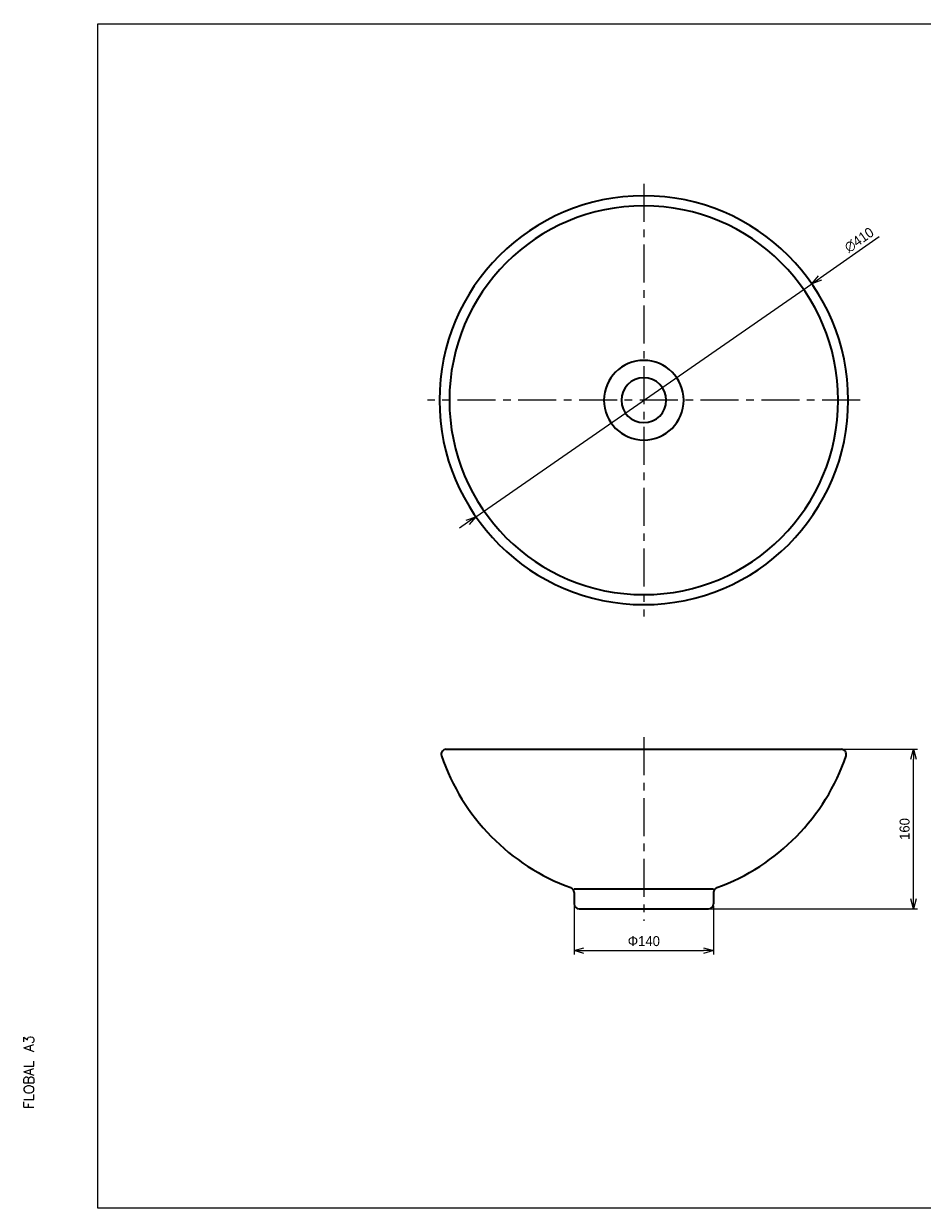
# Model space of a CAD drawing. Header units: millimetres. Extents: x 1926 to 4554, y 0 to 1188.
# Tile 1 of 3: x 1926 to 2827, y 0 to 1188. Entities that reach past the tile are written whole.
import ezdxf

# ---------------------------------------------------------------- set-up
doc = ezdxf.new("R2010")
doc.units = ezdxf.units.MM
doc.header["$LTSCALE"] = 0.3
doc.linetypes.add('CENTER', pattern=[50.8, 31.75, -6.35, 6.35, -6.35])
for name, color, linetype, lineweight in [('中心線', 4, 'CENTER', 18), ('実線', 3, 'Continuous', 35), ('寸法', 2, 'Continuous', 18)]:
    doc.layers.add(name, color=color, linetype=linetype, lineweight=lineweight)
doc.styles.add('MS Pゴシック', font='txt')
doc.styles.get("Standard").update_dxf_attribs({"font": 'txt.shx', "bigfont": 'bigfont.shx'})
doc.dimstyles.new('MyDim S＝1：4', dxfattribs={"dimtxt": 2.5, "dimasz": 2.5, "dimexe": 1, "dimexo": 0.5, "dimgap": 1, "dimtad": 3, "dimdsep": 46, "dimtxsty": 'MS Pゴシック', "dimblk": 'OPEN30', "dimcen": 0, "dimclrd": 256, "dimclre": 256, "dimclrt": 256, "dimazin": 2, "dimtfac": 1, "dimtmove": 0, "dimatfit": 3, "dimldrblk": 'OPEN30', "dimfxl": 1, "dimlwd": 18, "dimlwe": 18, "dimarcsym": 0})

# ---------------------------------------------------------------- blocks, each defined once
blk = doc.blocks.new('_Open30')
at = {"color": 0, "lineweight": -2}
for p, q in [((-1, 0.27), (0, 0)), ((0, 0), (-1, -0.27)), ((0, 0), (-1, 0))]:
    blk.add_line(p, q, dxfattribs=at)
blk = doc.blocks.new('*D3')
at = {"layer": 'Defpoints', "color": 0}
for p in [(2745.7, 460.4), (2818.2, 460.4), (2612.6, 300.4)]:
    blk.add_point(p, dxfattribs=at)
at = {"layer": '寸法', "lineweight": 18}
for p, q in [((2747.7, 460.4), (2822.2, 460.4)), ((2818.2, 310.4), (2818.2, 450.4)), ((2614.6, 300.4), (2822.2, 300.4))]:
    blk.add_line(p, q, dxfattribs=at)
at = {"layer": '寸法', "lineweight": 18, "xscale": 10, "yscale": 10, "zscale": 10}
for p, rotation in [((2818.2, 460.4), 90), ((2818.2, 300.4), 270)]:
    blk.add_blockref('_Open30', p, dxfattribs=dict(at, rotation=rotation))
at = {"layer": '寸法', "insert": (2809.2, 380.4), "char_height": 10, "attachment_point": 5, "rotation": 90, "style": 'MS Pゴシック'}
blk.add_mtext('160', dxfattribs=at)
blk = doc.blocks.new('*D7')
at = {"layer": 'Defpoints', "color": 0}
for p in [(2477.6, 305.4), (2617.6, 305.4), (2617.6, 258.4)]:
    blk.add_point(p, dxfattribs=at)
at = {"layer": '寸法', "lineweight": 18}
for p, q in [((2477.6, 303.4), (2477.6, 254.4)), ((2617.6, 303.4), (2617.6, 254.4)), ((2487.6, 258.4), (2607.6, 258.4))]:
    blk.add_line(p, q, dxfattribs=at)
at = {"layer": '寸法', "lineweight": 18, "xscale": 10, "yscale": 10, "zscale": 10, "rotation": 180}
blk.add_blockref('_Open30', (2477.6, 258.4), dxfattribs=at)
at = {"layer": '寸法', "lineweight": 18, "xscale": 10, "yscale": 10, "zscale": 10}
blk.add_blockref('_Open30', (2617.6, 258.4), dxfattribs=at)
at = {"layer": '寸法', "insert": (2547.6, 267.9), "char_height": 10, "attachment_point": 5, "style": 'MS Pゴシック'}
blk.add_mtext('Φ140', dxfattribs=at)
blk = doc.blocks.new('*D9')
at = {"layer": 'Defpoints', "color": 0}
for p in [(2716, 927.2), (2379.1, 693.6)]:
    blk.add_point(p, dxfattribs=at)
at = {"layer": '寸法', "lineweight": 18}
for p, q in [((2783.6, 974.1), (2724.3, 932.9)), ((2379.1, 693.6), (2716, 927.2)), ((2370.9, 687.9), (2362.7, 682.2))]:
    blk.add_line(p, q, dxfattribs=at)
at = {"layer": '寸法', "lineweight": 18, "xscale": 10, "yscale": 10, "zscale": 10}
for p, rotation in [((2716, 927.2), 214.7404245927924), ((2379.1, 693.6), 34.74042459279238)]:
    blk.add_blockref('_Open30', p, dxfattribs=dict(at, rotation=rotation))
at = {"layer": '寸法', "insert": (2763.6, 971.1), "char_height": 10, "attachment_point": 5, "rotation": 34.7404, "style": 'MS Pゴシック'}
blk.add_mtext('∅410', dxfattribs=at)

msp = doc.modelspace()

# ---------------------------------------------------------------- linework, layer by layer
at = {"layer": 'Defpoints'}
for p, q in [((2000, 0), (2000, 1188)), ((2000, 1188), (3680, 1188)), ((3680, 0), (2000, 0))]:
    msp.add_line(p, q, dxfattribs=at)
at = {"layer": '中心線', "ltscale": 4}
for p, q in [((2547.588, 1027.397), (2547.588, 593.397)), ((2764.588, 810.397), (2330.588, 810.397)), ((2547.588, 472.397), (2547.588, 288.397))]:
    msp.add_line(p, q, dxfattribs=at)
at = {"layer": '実線'}
for p, q in [((2349.457, 460.397), (2745.718, 460.397)), ((2477.588, 320.397), (2617.588, 320.397)), ((2477.588, 316.866), (2477.588, 305.397)), ((2617.588, 316.866), (2617.588, 305.397)), ((2482.588, 300.397), (2612.588, 300.397))]:
    msp.add_line(p, q, dxfattribs=at)
for centre, radius, start, end in [((2547.588, 810.397), 205, 0, 359.99999), ((2547.588, 810.397), 195, 0, 359.99999), ((2547.588, 810.397), 40, 0, 359.99999), ((2547.588, 810.397), 22.5, 0, 359.99999), ((2349.457, 455.397), 5, 89.999997, 198.836311), ((2547.588, 522.987), 214.342, 198.836321, 250.005374), ((2547.588, 522.987), 214.342, 289.994631, 341.163684), ((2745.718, 455.397), 5, 341.163684, 89.999997), ((2472.588, 316.866), 5, 0, 70.005369), ((2622.588, 316.866), 5, 109.994626, 179.999995), ((2482.588, 305.397), 5, 180.000005, 270.000003), ((2612.588, 305.397), 5, 270.000003, 0)]:
    msp.add_arc(centre, radius, start, end, dxfattribs=at)

# ---------------------------------------------------------------- texts
at = {"layer": 'Defpoints'}
msp.add_text('FLOBAL A3', height=10, rotation=90, dxfattribs=at).set_placement((1935.81, 99.583))

# ---------------------------------------------------------------- dimensions: what is measured, and where the dimension line sits
at = {"layer": '寸法'}
dim = msp.add_diameter_dim_2p(p1=(2379.13, 693.576), p2=(2716.045, 927.219), dimstyle='MyDim S＝1：4', dxfattribs=at)
dim.commit()
dim.dimension.update_dxf_attribs({"geometry": '*D9', "text_midpoint": (2768.701, 963.735), "dimtype": 163})
dim = msp.add_linear_dim(base=(2818.218, 460.397), p1=(2612.588, 300.397), p2=(2745.718, 460.397), angle=90, dimstyle='MyDim S＝1：4', dxfattribs=at)
dim.commit()
dim.dimension.update_dxf_attribs({"geometry": '*D3', "text_midpoint": (2809.218, 380.397)})
dim = msp.add_linear_dim(base=(2617.588, 258.397), p1=(2477.588, 305.397), p2=(2617.588, 305.397), text='Φ<>', dimstyle='MyDim S＝1：4', dxfattribs=at)
dim.commit()
dim.dimension.update_dxf_attribs({"geometry": '*D7', "text_midpoint": (2547.588, 267.937)})

doc.saveas('drawing.dxf')
